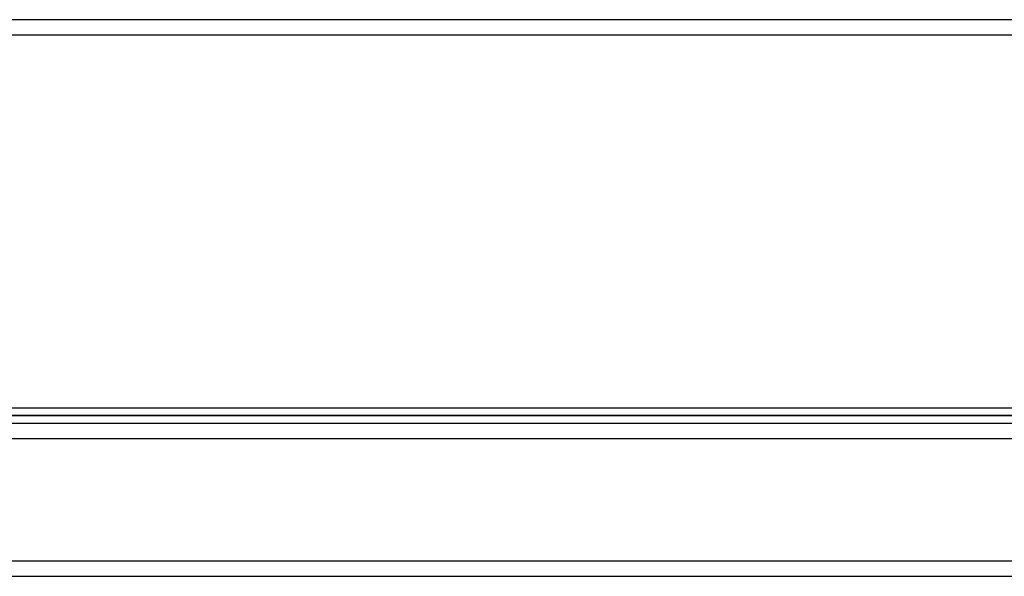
# Model space of a CAD drawing. Header units: millimetres. Extents: x -575 to 575, y -244 to 244.
# Tile 8 of 11: x -11 to 310, y -244 to -62. Entities that reach past the tile are written whole.
import ezdxf

# ---------------------------------------------------------------- set-up
doc = ezdxf.new("R2010")
doc.units = ezdxf.units.MM
doc.layers.add('HIDDEN', color=7, linetype='Continuous')
doc.layers.add('THICK', color=7, linetype='Continuous')

msp = doc.modelspace()

# ---------------------------------------------------------------- linework, layer by layer
at = {"layer": 'HIDDEN'}
for p, q in [((0, -62.4), (-381.25, -62.4)), ((381.25, -62.4), (0, -62.4)), ((0, -191.5), (-383.75, -191.5)), ((383.75, -191.5), (0, -191.5)), ((-447.5, -199), (447.5, -199)), ((-447.5, -239), (447.5, -239))]:
    msp.add_line(p, q, dxfattribs=at)
at = {"layer": 'THICK'}
for p, q in [((0, -67.4), (-383.75, -67.4)), ((383.75, -67.4), (0, -67.4)), ((-381.25, -189), (0, -189)), ((0, -189), (381.25, -189)), ((-383.75, -191.5), (0, -191.5)), ((0, -191.5), (383.75, -191.5)), ((-447.5, -194), (447.5, -194)), ((-447.5, -199), (447.5, -199)), ((-447.5, -239), (447.5, -239)), ((-447.5, -244), (447.5, -244))]:
    msp.add_line(p, q, dxfattribs=at)

doc.saveas('drawing.dxf')
